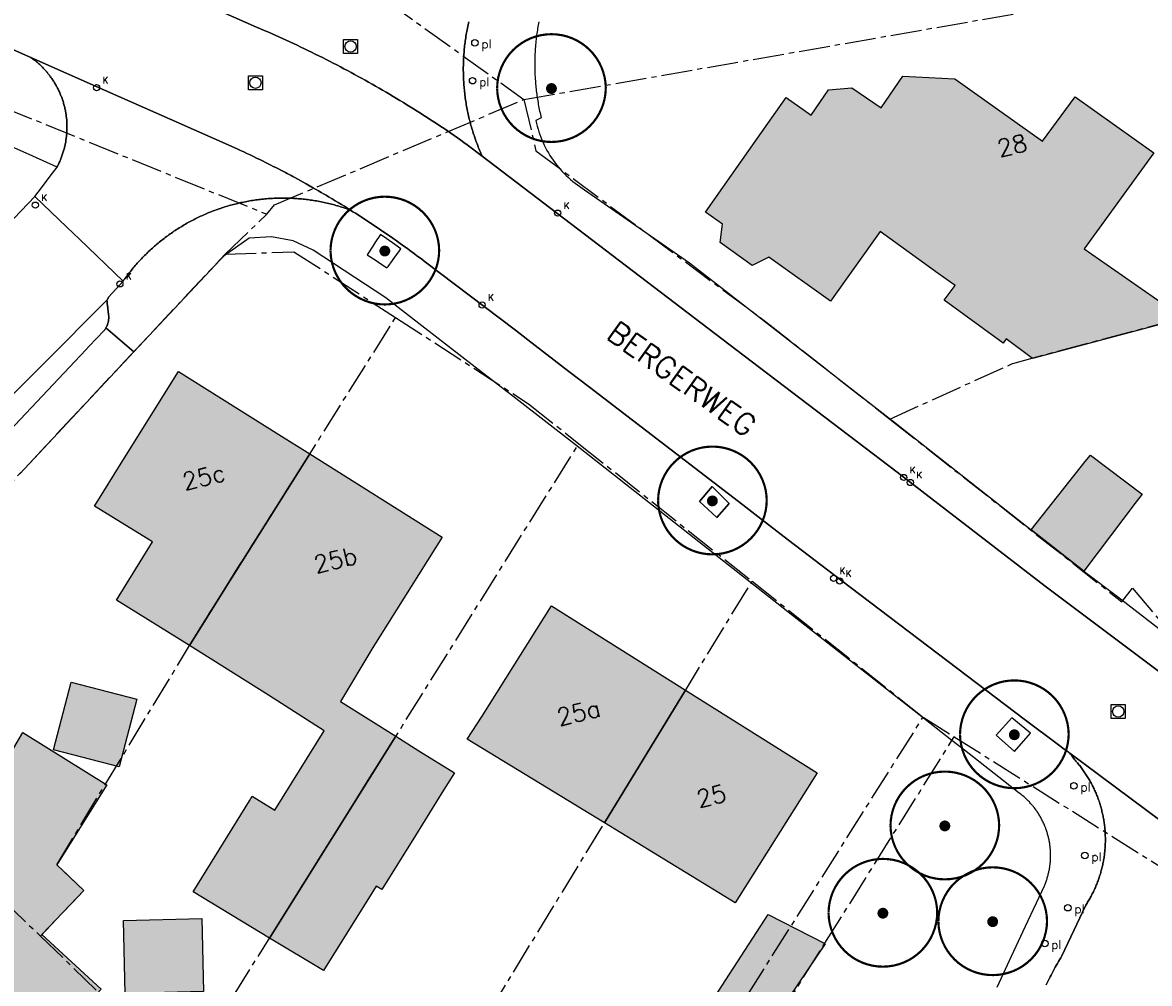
# Model space of a CAD drawing. Header units: metres. Extents: x 202952 to 203755, y 348959 to 349702.
# Tile 65 of 91: x 203087 to 203139, y 349561 to 349606. Entities that reach past the tile are written whole.
import ezdxf
from ezdxf.enums import TextEntityAlignment as Align

# ---------------------------------------------------------------- set-up
doc = ezdxf.new("R2010")
doc.units = ezdxf.units.M
doc.linetypes.add('1-200 CENTER', pattern=[4.28625, 2.8575, -0.47625, 0.47625, -0.47625])
for name, color, linetype in [('PH-BEST-BEBOUWING', 1, 'Continuous'), ('PH-BEST-BEBOUWING-ARCERING', 254, 'Continuous'), ('PH-BEST-HUISNUMMER', 7, 'Continuous'), ('PH-BEST-KADASTRALE-GRENS', 240, '1-200 CENTER'), ('PH-BEST-KOLK', 8, 'Continuous'), ('PH-BEST-PAAL', 6, 'Continuous'), ('PH-BEST-PUT-HANDHAVEN', 84, 'Continuous'), ('PH-BEST-STRAATNAAM-RIOLERING', 7, 'Continuous'), ('PH-BEST-WEGDEEL', 254, 'Continuous'), ('PH-INM-BOOM-HANDHAVEN', 96, 'Continuous')]:
    doc.layers.add(name, color=color, linetype=linetype)
doc.styles.add('RDL_MAATVOERING', font='romans.shx')
doc.styles.add('ROMANS', font='romans.shx')

# ---------------------------------------------------------------- blocks, each defined once
blk = doc.blocks.new('*U35')
blk.add_circle((0, 0), 0.142)
at = {"ltscale": 0.05, "style": 'ROMANS'}
blk.add_text('K', height=0.3, dxfattribs=at).set_placement((0.277, 0.195))
blk = doc.blocks.new('Putdeksel')
for p, q in [((-0.32, 0.32), (0.32, 0.32)), ((-0.32, -0.32), (-0.32, 0.32)), ((0.32, 0.32), (0.32, -0.32)), ((0.32, -0.32), (-0.32, -0.32))]:
    blk.add_line(p, q)
blk.add_circle((0, 0), 0.26)
blk = doc.blocks.new('Afzetpaal')
blk.add_circle((0, 0), 0.15)
at = {"style": 'RDL_MAATVOERING'}
blk.add_text('pl', height=0.4, dxfattribs=at).set_placement((0.302, -0.254))
blk = doc.blocks.new('*U26')
at = {"const_width": 0.1}
blk.add_lwpolyline([(-2.5, 0.004, 0.990403), (2.5, 0.03, 0.990403), (-2.5, 0.018)], format="xyb", dxfattribs=at)
at = {"linetype": 'Continuous', "const_width": 0.25}
blk.add_lwpolyline([(-0.125, 0, 1), (0.125, 0, 1)], format="xyb", close=True, dxfattribs=at)

msp = doc.modelspace()

# ---------------------------------------------------------------- hatches: boundary and pattern name
at = {"layer": 'PH-BEST-BEBOUWING-ARCERING'}
for points in [[(203119.54, 349596.228), (203118.75, 349596.79), (203121.147, 349600.186), (203122.47, 349602.06), (203123.61, 349601.255), (203124.411, 349602.412), (203125.494, 349602.512), (203126.834, 349601.584), (203127.842, 349603.044), (203130.234, 349602.914), (203134.264, 349600.06), (203135.762, 349602.09), (203139.392, 349599.519), (203136.176, 349595.105), (203140.764, 349591.906), (203133.808, 349590.048), (203132.595, 349590.951), (203132.455, 349590.762), (203129.731, 349592.736), (203130.239, 349593.414), (203129.464, 349593.97), (203126.789, 349595.892), (203124.51, 349592.69), (203121.667, 349594.714), (203120.902, 349594.336), (203119.428, 349595.385)], [(203090.63, 349583.26), (203091.062, 349583.952), (203092.018, 349585.483), (203094.5, 349589.46), (203099.112, 349586.559), (203100.539, 349585.661), (203096.627, 349579.452), (203095.003, 349576.842), (203091.652, 349578.929), (203093.303, 349581.62)], [(203104.502, 349572.672), (203098.692, 349563.388), (203095.175, 349565.509), (203097.773, 349569.699), (203097.897, 349569.91), (203098.93, 349569.276), (203101.211, 349572.92), (203098.637, 349574.564), (203095.003, 349576.842), (203096.627, 349579.452), (203100.539, 349585.661), (203106.63, 349581.83), (203103.44, 349576.75), (203101.948, 349574.268)], [(203136.169, 349580.27), (203133.746, 349582.177), (203136.219, 349585.32), (203136.475, 349585.603), (203138.845, 349583.814), (203138.579, 349583.462)], [(203114.107, 349568.685), (203107.789, 349572.542), (203108.48, 349573.59), (203111.67, 349578.67), (203117.839, 349574.796)], [(203092.577, 349574.376), (203091.771, 349571.262), (203088.751, 349572.043), (203089.557, 349575.158)], [(203114.107, 349568.685), (203117.839, 349574.796), (203123.9, 349570.99), (203120.122, 349565.013)], [(203075.354, 349561.702), (203075.386, 349561.737), (203070.125, 349566.59), (203072.823, 349569.465), (203075.07, 349571.86), (203079.45, 349567.75), (203080.24, 349566.995), (203081.583, 349565.717), (203085.619, 349569.94), (203087.334, 349572.842), (203091.199, 349570.431), (203088.901, 349566.757), (203090.143, 349565.572), (203088.213, 349563.55), (203090.946, 349561.027), (203088.813, 349558.734), (203087.244, 349560.182), (203086.253, 349559.142), (203085.175, 349560.197), (203081.303, 349556.057), (203079.2, 349557.892), (203079.297, 349558.012)], [(203103.598, 349565.781), (203101.17, 349561.894), (203098.692, 349563.388), (203104.502, 349572.672), (203105.566, 349572.008), (203107.199, 349570.988), (203106.7, 349570.187), (203105.406, 349568.111), (203103.854, 349565.621)], [(203095.573, 349564.285), (203095.655, 349560.92), (203092.052, 349560.832), (203091.97, 349564.197)], [(203124.26, 349563.12), (203123.874, 349562.547), (203120.831, 349558.029), (203118.45, 349559.54), (203121.63, 349564.47), (203124.24, 349563.131)]]:
    msp.add_hatch(color=256, dxfattribs=at).paths.add_polyline_path(points)

# ---------------------------------------------------------------- linework, layer by layer
at = {"layer": 'PH-BEST-BEBOUWING'}
for points in [[(203119.54, 349596.228), (203118.75, 349596.79), (203121.147, 349600.186), (203122.47, 349602.06), (203123.61, 349601.255), (203124.411, 349602.412), (203125.494, 349602.512), (203126.834, 349601.584), (203127.842, 349603.044), (203130.234, 349602.914), (203134.264, 349600.06), (203135.762, 349602.09), (203139.392, 349599.519), (203136.176, 349595.105), (203140.764, 349591.906), (203133.808, 349590.048), (203132.595, 349590.951), (203132.455, 349590.762), (203129.731, 349592.736), (203130.239, 349593.414), (203129.464, 349593.97), (203126.789, 349595.892), (203124.51, 349592.69), (203121.667, 349594.714), (203120.902, 349594.336), (203119.428, 349595.385), (203119.54, 349596.228)], [(203090.63, 349583.26), (203091.062, 349583.952), (203092.018, 349585.483), (203094.5, 349589.46), (203099.112, 349586.559), (203100.539, 349585.661), (203096.627, 349579.452), (203095.003, 349576.842), (203091.652, 349578.929), (203093.303, 349581.62), (203090.63, 349583.26)], [(203104.502, 349572.672), (203098.692, 349563.388), (203095.175, 349565.509), (203097.773, 349569.699), (203097.897, 349569.91), (203098.93, 349569.276), (203101.211, 349572.92), (203098.637, 349574.564), (203095.003, 349576.842), (203096.627, 349579.452), (203100.539, 349585.661), (203106.63, 349581.83), (203103.44, 349576.75), (203101.948, 349574.268), (203104.502, 349572.672)], [(203136.169, 349580.27), (203133.746, 349582.177), (203136.219, 349585.32), (203136.475, 349585.603), (203138.845, 349583.814), (203138.579, 349583.462), (203136.169, 349580.27)], [(203114.107, 349568.685), (203107.789, 349572.542), (203108.48, 349573.59), (203111.67, 349578.67), (203117.839, 349574.796), (203114.107, 349568.685)], [(203092.577, 349574.376), (203091.771, 349571.262), (203088.751, 349572.043), (203089.557, 349575.158), (203092.577, 349574.376)], [(203114.107, 349568.685), (203117.839, 349574.796), (203123.9, 349570.99), (203120.122, 349565.013), (203114.107, 349568.685)], [(203075.354, 349561.702), (203075.386, 349561.737), (203070.125, 349566.59), (203072.823, 349569.465), (203075.07, 349571.86), (203079.45, 349567.75), (203080.24, 349566.995), (203081.583, 349565.717), (203085.619, 349569.94), (203087.334, 349572.842), (203091.199, 349570.431), (203088.901, 349566.757), (203090.143, 349565.572), (203088.213, 349563.55), (203090.946, 349561.027), (203088.813, 349558.734), (203087.244, 349560.182), (203086.253, 349559.142), (203085.175, 349560.197), (203081.303, 349556.057), (203079.2, 349557.892), (203079.297, 349558.012), (203075.354, 349561.702)], [(203103.598, 349565.781), (203101.17, 349561.894), (203098.692, 349563.388), (203104.502, 349572.672), (203105.566, 349572.008), (203107.199, 349570.988), (203106.7, 349570.187), (203105.406, 349568.111), (203103.854, 349565.621), (203103.598, 349565.781)], [(203095.573, 349564.285), (203095.655, 349560.92), (203092.052, 349560.832), (203091.97, 349564.197), (203095.573, 349564.285)], [(203124.26, 349563.12), (203123.874, 349562.547), (203120.831, 349558.029), (203118.45, 349559.54), (203121.63, 349564.47), (203124.24, 349563.131), (203124.26, 349563.12)]]:
    msp.add_lwpolyline(points, close=True, dxfattribs=at)
at = {"layer": 'PH-BEST-KADASTRALE-GRENS', "ltscale": 0.5}
for p, q in [((203091.91, 349615.227), (203110.397, 349601.971)), ((203110.397, 349601.971), (203144.326, 349607.898)), ((203096.653, 349594.86), (203098.56, 349596.691)), ((203077.171, 349574.047), (203096.653, 349594.86)), ((203094.75, 349557.088), (203112.925, 349586.132)), ((203112.925, 349586.132), (203120.899, 349579.807)), ((203105.449, 349554.505), (203120.899, 349579.807)), ((203120.899, 349579.807), (203128.771, 349573.551)), ((203077.171, 349574.047), (203088.143, 349563.477)), ((203118.392, 349557.137), (203128.771, 349573.551)), ((203128.771, 349573.551), (203130.201, 349572.649)), ((203124.253, 349563.152), (203130.201, 349572.649)), ((203130.201, 349572.649), (203145.186, 349563.198)), ((203088.143, 349563.477), (203094.75, 349557.088)), ((203120.994, 349557.949), (203124.253, 349563.152))]:
    msp.add_line(p, q, dxfattribs=at)
for points in [[(203085.425, 349600.591), (203086.41, 349601.624), (203098.56, 349596.691)], [(203098.56, 349596.691), (203098.911, 349597.117), (203110.397, 349601.971)], [(203110.397, 349601.971), (203110.949, 349599.612), (203121.521, 349591.753), (203127.242, 349587.263)], [(203127.242, 349587.263), (203132.898, 349589.83), (203161.747, 349597.571)], [(203096.653, 349594.86), (203099.815, 349594.964), (203104.493, 349591.936)], [(203088.143, 349563.477), (203090.143, 349565.572), (203088.896, 349566.762), (203095.003, 349576.842), (203096.627, 349579.452), (203104.493, 349591.936)], [(203104.493, 349591.936), (203110.613, 349587.971), (203112.925, 349586.132)], [(203127.242, 349587.263), (203137.915, 349578.861), (203138.398, 349579.482), (203144.051, 349572.829), (203156.496, 349566.135)]]:
    msp.add_lwpolyline(points, dxfattribs=at)
at = {"layer": 'PH-BEST-WEGDEEL'}
for points in [[(203107.862, 349605.549), (203107.845, 349605.476), (203107.829, 349605.402), (203107.813, 349605.329), (203107.798, 349605.255), (203107.783, 349605.181), (203107.769, 349605.107), (203107.756, 349605.033), (203107.743, 349604.958), (203107.731, 349604.884), (203107.719, 349604.81), (203107.708, 349604.735), (203107.697, 349604.661), (203107.687, 349604.586), (203107.678, 349604.512), (203107.669, 349604.437), (203107.661, 349604.362), (203107.653, 349604.287), (203107.646, 349604.212), (203107.64, 349604.137), (203107.634, 349604.062), (203107.629, 349603.987), (203107.624, 349603.912), (203107.62, 349603.836), (203107.616, 349603.761), (203107.613, 349603.686), (203107.611, 349603.611), (203107.609, 349603.536), (203107.608, 349603.461), (203107.608, 349603.385), (203107.608, 349603.31), (203107.608, 349603.31), (203107.609, 349603.235), (203107.61, 349603.159), (203107.612, 349603.084), (203107.614, 349603.009), (203107.617, 349602.933), (203107.621, 349602.858), (203107.625, 349602.783), (203107.63, 349602.708), (203107.635, 349602.633), (203107.641, 349602.558), (203107.648, 349602.483), (203107.655, 349602.408), (203107.663, 349602.333), (203107.671, 349602.259), (203107.68, 349602.184), (203107.689, 349602.109), (203107.699, 349602.035), (203107.71, 349601.96), (203107.721, 349601.885), (203107.733, 349601.811), (203107.745, 349601.736), (203107.758, 349601.662), (203107.772, 349601.588), (203107.786, 349601.514), (203107.801, 349601.44), (203107.816, 349601.367), (203107.832, 349601.293), (203107.848, 349601.22), (203107.865, 349601.146), (203107.883, 349601.073), (203107.902, 349601), (203107.921, 349600.927), (203107.94, 349600.854), (203107.96, 349600.782), (203107.98, 349600.709), (203108.001, 349600.637), (203108.023, 349600.565), (203108.045, 349600.493), (203108.068, 349600.421), (203108.091, 349600.35), (203108.115, 349600.278), (203108.139, 349600.207), (203108.164, 349600.136), (203108.19, 349600.065), (203108.216, 349599.995), (203108.243, 349599.924), (203108.27, 349599.854), (203108.298, 349599.784), (203108.326, 349599.714), (203108.355, 349599.644), (203108.384, 349599.575), (203108.414, 349599.506), (203108.445, 349599.437), (203108.476, 349599.369), (203107.789, 349599.892), (203107.638, 349599.999), (203107.486, 349600.105), (203107.334, 349600.211), (203107.181, 349600.316), (203107.028, 349600.421), (203106.875, 349600.525), (203106.721, 349600.629), (203106.567, 349600.732), (203106.413, 349600.834), (203106.258, 349600.936), (203106.103, 349601.037), (203105.948, 349601.138), (203105.792, 349601.238), (203105.636, 349601.338), (203105.479, 349601.437), (203105.322, 349601.536), (203105.165, 349601.634), (203105.007, 349601.731), (203104.849, 349601.828), (203104.691, 349601.924), (203104.532, 349602.02), (203104.373, 349602.115), (203104.214, 349602.21), (203104.054, 349602.304), (203103.894, 349602.398), (203103.734, 349602.491), (203103.573, 349602.583), (203103.412, 349602.675), (203103.251, 349602.766), (203103.089, 349602.856), (203102.927, 349602.946), (203102.765, 349603.035), (203102.602, 349603.124), (203102.439, 349603.212), (203102.276, 349603.3), (203102.112, 349603.387), (203101.948, 349603.474), (203101.784, 349603.56), (203101.619, 349603.645), (203101.454, 349603.73), (203101.289, 349603.814), (203101.124, 349603.897), (203100.958, 349603.98), (203100.792, 349604.062), (203100.626, 349604.144), (203100.459, 349604.225), (203100.292, 349604.305), (203100.125, 349604.385), (203099.958, 349604.464), (203099.79, 349604.543), (203099.622, 349604.621), (203099.454, 349604.699), (203099.285, 349604.776), (203099.116, 349604.852), (203098.947, 349604.928), (203098.778, 349605.003), (203098.608, 349605.077), (203098.438, 349605.151), (203098.268, 349605.224), (203098.097, 349605.297), (203094.957, 349606.691)], [(203094.957, 349606.691), (203098.097, 349605.297), (203098.268, 349605.224), (203098.438, 349605.151), (203098.608, 349605.077), (203098.778, 349605.003), (203098.947, 349604.928), (203099.116, 349604.852), (203099.285, 349604.776), (203099.454, 349604.699), (203099.622, 349604.621), (203099.79, 349604.543), (203099.958, 349604.464), (203100.125, 349604.385), (203100.292, 349604.305), (203100.459, 349604.225), (203100.626, 349604.144), (203100.792, 349604.062), (203100.958, 349603.98), (203101.124, 349603.897), (203101.289, 349603.814), (203101.454, 349603.73), (203101.619, 349603.645), (203101.784, 349603.56), (203101.948, 349603.474), (203102.112, 349603.387), (203102.276, 349603.3), (203102.439, 349603.212), (203102.602, 349603.124), (203102.765, 349603.035), (203102.927, 349602.946), (203103.089, 349602.856), (203103.251, 349602.766), (203103.412, 349602.675), (203103.573, 349602.583), (203103.734, 349602.491), (203103.894, 349602.398), (203104.054, 349602.304), (203104.214, 349602.21), (203104.373, 349602.115), (203104.532, 349602.02), (203104.691, 349601.924), (203104.849, 349601.828), (203105.007, 349601.731), (203105.165, 349601.634), (203105.322, 349601.536), (203105.479, 349601.437), (203105.636, 349601.338), (203105.792, 349601.238), (203105.948, 349601.138), (203106.103, 349601.037), (203106.258, 349600.936), (203106.413, 349600.834), (203106.567, 349600.732), (203106.721, 349600.629), (203106.875, 349600.525), (203107.028, 349600.421), (203107.181, 349600.316), (203107.334, 349600.211), (203107.486, 349600.105), (203107.638, 349599.999), (203107.789, 349599.892), (203108.476, 349599.369), (203120.15, 349590.471), (203127.568, 349584.817), (203134.391, 349579.584), (203142.914, 349573.188)], [(203141.104, 349567.742), (203135.525, 349571.889), (203135.482, 349571.923), (203135.439, 349571.956), (203135.395, 349571.989), (203135.351, 349572.021), (203135.306, 349572.053), (203135.261, 349572.084), (203134.997, 349572.281), (203133.412, 349573.461), (203125.024, 349579.823), (203122.577, 349581.701), (203121.159, 349582.79), (203120.47, 349583.318), (203113.422, 349588.729), (203112.469, 349589.461), (203110.57, 349590.918), (203110.008, 349591.35), (203105.804, 349594.535), (203105.695, 349594.618), (203105.585, 349594.701), (203105.475, 349594.783), (203105.365, 349594.865), (203105.254, 349594.947), (203105.143, 349595.029), (203105.032, 349595.11), (203104.92, 349595.191), (203104.809, 349595.271), (203104.697, 349595.351), (203104.586, 349595.431), (203104.474, 349595.511), (203104.362, 349595.59), (203104.249, 349595.669), (203104.136, 349595.747), (203104.023, 349595.825), (203103.91, 349595.903), (203103.796, 349595.98), (203103.682, 349596.057), (203103.568, 349596.134), (203103.454, 349596.21), (203103.339, 349596.286), (203103.224, 349596.362), (203103.109, 349596.437), (203102.994, 349596.512), (203102.878, 349596.587), (203102.762, 349596.661), (203102.646, 349596.735), (203102.53, 349596.809), (203102.414, 349596.882), (203102.274, 349596.969), (203102.134, 349597.056), (203101.994, 349597.142), (203101.853, 349597.228), (203101.712, 349597.313), (203101.571, 349597.398), (203101.401, 349597.499), (203101.288, 349597.566), (203101.174, 349597.633), (203101.06, 349597.699), (203100.946, 349597.765), (203100.832, 349597.831), (203100.717, 349597.896), (203100.373, 349598.09), (203099.853, 349598.375), (203099.766, 349598.422), (203099.679, 349598.469), (203099.592, 349598.515), (203099.504, 349598.561), (203099.417, 349598.607), (203099.329, 349598.653), (203098.978, 349598.835), (203098.861, 349598.895), (203098.743, 349598.954), (203098.626, 349599.013), (203098.508, 349599.072), (203098.39, 349599.131), (203098.272, 349599.189), (203098.094, 349599.276), (203097.946, 349599.348), (203097.797, 349599.419), (203097.648, 349599.489), (203097.499, 349599.559), (203097.35, 349599.628), (203097.2, 349599.697), (203094.109, 349601.066), (203091.088, 349602.404), (203087.708, 349603.901), (203083.774, 349605.644)], [(203083.774, 349605.644), (203087.708, 349603.901), (203087.746, 349603.873), (203087.784, 349603.845), (203087.822, 349603.817), (203087.859, 349603.788), (203087.896, 349603.759), (203087.933, 349603.73), (203087.969, 349603.7), (203088.005, 349603.669), (203088.041, 349603.638), (203088.076, 349603.607), (203088.111, 349603.575), (203088.146, 349603.543), (203088.191, 349603.499), (203088.235, 349603.454), (203088.279, 349603.409), (203088.322, 349603.363), (203088.365, 349603.317), (203088.407, 349603.27), (203088.428, 349603.246), (203088.448, 349603.222), (203088.468, 349603.198), (203088.488, 349603.174), (203088.508, 349603.149), (203088.527, 349603.125), (203088.556, 349603.088), (203088.585, 349603.05), (203088.613, 349603.012), (203088.641, 349602.974), (203088.668, 349602.935), (203088.695, 349602.896), (203088.721, 349602.857), (203088.747, 349602.817), (203088.772, 349602.777), (203088.797, 349602.737), (203088.821, 349602.697), (203088.845, 349602.656), (203088.868, 349602.615), (203088.891, 349602.574), (203088.913, 349602.532), (203088.935, 349602.49), (203088.956, 349602.448), (203088.977, 349602.406), (203088.997, 349602.363), (203089.017, 349602.32), (203089.036, 349602.277), (203089.055, 349602.234), (203089.073, 349602.191), (203089.091, 349602.147), (203089.108, 349602.103), (203089.125, 349602.059), (203089.141, 349602.014), (203089.157, 349601.97), (203089.172, 349601.925), (203089.186, 349601.88), (203089.2, 349601.835), (203089.213, 349601.79), (203089.226, 349601.745), (203089.238, 349601.699), (203089.25, 349601.654), (203089.262, 349601.608), (203089.273, 349601.562), (203089.283, 349601.515), (203089.292, 349601.469), (203089.301, 349601.423), (203089.309, 349601.376), (203089.317, 349601.33), (203089.324, 349601.283), (203089.331, 349601.237), (203089.337, 349601.19), (203089.343, 349601.143), (203089.348, 349601.096), (203089.353, 349601.049), (203089.357, 349600.986), (203089.361, 349600.924), (203089.364, 349600.861), (203089.366, 349600.798), (203089.367, 349600.735), (203089.368, 349600.672), (203089.368, 349600.641), (203089.367, 349600.609), (203089.366, 349600.578), (203089.365, 349600.547), (203089.364, 349600.515), (203089.362, 349600.484), (203089.359, 349600.437), (203089.356, 349600.389), (203089.352, 349600.342), (203089.347, 349600.295), (203089.342, 349600.248), (203089.336, 349600.201), (203089.329, 349600.154), (203089.322, 349600.108), (203089.315, 349600.061), (203089.307, 349600.015), (203089.299, 349599.968), (203089.29, 349599.922), (203089.28, 349599.876), (203089.269, 349599.831), (203089.258, 349599.785), (203089.247, 349599.739), (203089.236, 349599.694), (203089.224, 349599.648), (203089.211, 349599.603), (203089.197, 349599.557), (203089.183, 349599.512), (203089.168, 349599.467), (203089.153, 349599.422), (203089.137, 349599.377), (203089.121, 349599.333), (203089.104, 349599.289), (203089.087, 349599.245), (203089.069, 349599.201), (203089.051, 349599.157), (203089.032, 349599.114), (203089.012, 349599.071), (203088.992, 349599.028), (203088.972, 349598.986), (203088.951, 349598.944), (203088.93, 349598.902), (203088.908, 349598.86), (203087.8, 349599.361), (203086.936, 349599.751)], [(203142.914, 349573.188), (203134.391, 349579.584), (203127.568, 349584.817), (203120.15, 349590.471), (203108.476, 349599.369), (203108.445, 349599.437), (203108.414, 349599.506), (203108.384, 349599.575), (203108.355, 349599.644), (203108.326, 349599.714), (203108.298, 349599.784), (203108.27, 349599.854), (203108.243, 349599.924), (203108.216, 349599.995), (203108.19, 349600.065), (203108.164, 349600.136), (203108.139, 349600.207), (203108.115, 349600.278), (203108.091, 349600.35), (203108.068, 349600.421), (203108.045, 349600.493), (203108.023, 349600.565), (203108.001, 349600.637), (203107.98, 349600.709), (203107.96, 349600.782), (203107.94, 349600.854), (203107.921, 349600.927), (203107.902, 349601), (203107.883, 349601.073), (203107.865, 349601.146), (203107.848, 349601.22), (203107.832, 349601.293), (203107.816, 349601.367), (203107.801, 349601.44), (203107.786, 349601.514), (203107.772, 349601.588), (203107.758, 349601.662), (203107.745, 349601.736), (203107.733, 349601.811), (203107.721, 349601.885), (203107.71, 349601.96), (203107.699, 349602.035), (203107.689, 349602.109), (203107.68, 349602.184), (203107.671, 349602.259), (203107.663, 349602.333), (203107.655, 349602.408), (203107.648, 349602.483), (203107.641, 349602.558), (203107.635, 349602.633), (203107.63, 349602.708), (203107.625, 349602.783), (203107.621, 349602.858), (203107.617, 349602.933), (203107.614, 349603.009), (203107.612, 349603.084), (203107.61, 349603.159), (203107.609, 349603.235), (203107.608, 349603.31), (203107.608, 349603.385), (203107.608, 349603.461), (203107.609, 349603.536), (203107.611, 349603.611), (203107.613, 349603.686), (203107.616, 349603.761), (203107.62, 349603.836), (203107.624, 349603.912), (203107.629, 349603.987), (203107.634, 349604.062), (203107.64, 349604.137), (203107.646, 349604.212), (203107.653, 349604.287), (203107.661, 349604.362), (203107.669, 349604.437), (203107.678, 349604.512), (203107.687, 349604.586), (203107.697, 349604.661), (203107.708, 349604.735), (203107.719, 349604.81), (203107.731, 349604.884), (203107.743, 349604.958), (203107.756, 349605.033), (203107.769, 349605.107), (203107.783, 349605.181), (203107.798, 349605.255), (203107.813, 349605.329), (203107.829, 349605.402), (203107.845, 349605.476), (203107.862, 349605.549)], [(203111.083, 349605.547), (203111.068, 349605.47), (203111.054, 349605.394), (203111.04, 349605.317), (203111.028, 349605.24), (203111.016, 349605.163), (203111.004, 349605.086), (203110.993, 349605.009), (203110.982, 349604.931), (203110.972, 349604.854), (203110.965, 349604.794), (203110.958, 349604.735), (203110.952, 349604.675), (203110.946, 349604.615), (203110.94, 349604.556), (203110.934, 349604.496), (203110.925, 349604.388), (203110.919, 349604.31), (203110.914, 349604.232), (203110.91, 349604.154), (203110.906, 349604.076), (203110.903, 349603.998), (203110.9, 349603.92), (203110.898, 349603.842), (203110.896, 349603.764), (203110.895, 349603.686), (203110.894, 349603.608), (203110.894, 349603.529), (203110.895, 349603.451), (203110.899, 349603.284), (203110.9, 349603.234), (203110.902, 349603.183), (203110.904, 349603.133), (203110.906, 349603.083), (203110.909, 349603.033), (203110.912, 349602.983), (203110.917, 349602.905), (203110.922, 349602.827), (203110.928, 349602.749), (203110.935, 349602.671), (203110.942, 349602.594), (203110.95, 349602.516), (203110.958, 349602.441), (203110.967, 349602.366), (203110.976, 349602.291), (203110.986, 349602.216), (203110.996, 349602.142), (203111.007, 349602.067), (203111.019, 349601.987), (203111.032, 349601.908), (203111.046, 349601.828), (203111.06, 349601.749), (203111.075, 349601.669), (203111.09, 349601.59), (203111.105, 349601.514), (203111.121, 349601.437), (203111.138, 349601.361), (203111.155, 349601.285), (203111.173, 349601.209), (203111.191, 349601.133), (203110.95, 349601.001), (203110.979, 349600.871), (203111.011, 349600.741), (203111.047, 349600.613), (203111.086, 349600.485), (203111.13, 349600.359), (203111.176, 349600.234), (203111.226, 349600.11), (203111.279, 349599.988), (203111.335, 349599.867), (203111.394, 349599.748), (203111.457, 349599.63), (203111.523, 349599.514), (203111.592, 349599.4), (203111.665, 349599.288), (203111.74, 349599.178), (203111.818, 349599.07), (203111.899, 349598.964), (203111.983, 349598.86), (203112.07, 349598.759), (203112.16, 349598.66), (203112.252, 349598.564), (203112.347, 349598.47), (203112.444, 349598.379), (203112.544, 349598.29), (203112.646, 349598.204), (203112.75, 349598.121), (203112.857, 349598.041), (203112.966, 349597.964), (203113.076, 349597.889), (203113.189, 349597.818), (203118.018, 349594.452), (203122.166, 349591.228), (203127.483, 349587.096), (203133.746, 349582.177), (203136.169, 349580.27), (203137.717, 349579.101), (203143.203, 349574.846)], [(203086.323, 349595.86), (203087.889, 349597.514), (203089.367, 349596.093), (203089.943, 349595.539), (203091.949, 349593.611), (203091.949, 349593.611), (203091.292, 349592.896), (203091.21, 349592.755), (203070.653, 349572.105)], [(203132.174, 349561.131), (203132.842, 349562.56), (203133.485, 349563.935), (203134.349, 349565.783), (203134.366, 349565.824), (203134.383, 349565.865), (203134.399, 349565.906), (203134.415, 349565.947), (203134.43, 349565.989), (203134.444, 349566.031), (203134.458, 349566.073), (203134.471, 349566.115), (203134.484, 349566.157), (203134.496, 349566.2), (203134.508, 349566.242), (203134.52, 349566.285), (203134.531, 349566.328), (203134.541, 349566.371), (203134.551, 349566.414), (203134.56, 349566.457), (203134.569, 349566.501), (203134.578, 349566.544), (203134.582, 349566.57), (203134.587, 349566.596), (203134.591, 349566.622), (203134.595, 349566.648), (203134.599, 349566.675), (203134.603, 349566.701), (203134.615, 349566.806), (203134.62, 349566.85), (203134.624, 349566.894), (203134.627, 349566.938), (203134.63, 349566.982), (203134.632, 349567.027), (203134.634, 349567.071), (203134.635, 349567.115), (203134.636, 349567.16), (203134.636, 349567.204), (203134.636, 349567.248), (203134.635, 349567.292), (203134.633, 349567.336), (203134.631, 349567.38), (203134.628, 349567.425), (203134.625, 349567.469), (203134.621, 349567.513), (203134.617, 349567.557), (203134.612, 349567.601), (203134.606, 349567.645), (203134.6, 349567.688), (203134.594, 349567.732), (203134.587, 349567.776), (203134.58, 349567.819), (203134.572, 349567.863), (203134.563, 349567.906), (203134.554, 349567.949), (203134.544, 349567.992), (203134.534, 349568.035), (203134.523, 349568.078), (203134.512, 349568.121), (203134.5, 349568.164), (203134.488, 349568.207), (203134.475, 349568.249), (203134.462, 349568.291), (203134.448, 349568.333), (203134.433, 349568.375), (203134.421, 349568.409), (203134.409, 349568.442), (203134.397, 349568.475), (203134.384, 349568.508), (203134.371, 349568.541), (203134.357, 349568.573), (203134.336, 349568.622), (203134.314, 349568.67), (203134.292, 349568.718), (203134.269, 349568.766), (203134.245, 349568.814), (203134.221, 349568.861), (203134.2, 349568.9), (203134.179, 349568.939), (203134.157, 349568.977), (203134.135, 349569.015), (203134.112, 349569.053), (203134.089, 349569.09), (203134.065, 349569.128), (203134.041, 349569.165), (203134.016, 349569.202), (203133.991, 349569.238), (203133.965, 349569.274), (203133.939, 349569.31), (203133.875, 349569.394), (203133.859, 349569.415), (203133.843, 349569.435), (203133.826, 349569.456), (203133.809, 349569.476), (203133.792, 349569.497), (203133.775, 349569.517), (203133.746, 349569.55), (203133.717, 349569.583), (203133.687, 349569.616), (203133.657, 349569.649), (203133.626, 349569.681), (203133.595, 349569.713), (203133.532, 349569.775), (203133.467, 349569.835), (203133.401, 349569.894), (203133.333, 349569.951), (203133.264, 349570.006), (203133.194, 349570.06), (203130.671, 349572.033), (203130.097, 349572.482), (203128.577, 349573.671), (203125.597, 349576.001), (203124.163, 349577.123), (203122.973, 349578.053), (203112.774, 349586.078), (203110.019, 349588.213), (203108.159, 349589.654), (203104.478, 349592.506), (203104.037, 349592.848), (203100.699, 349595.043), (203099.775, 349595.467), (203098.784, 349595.657), (203097.753, 349595.596), (203096.596, 349594.776), (203096.433, 349594.603), (203092.676, 349590.608), (203092.442, 349590.358), (203091.162, 349591.468), (203091.175, 349591.491), (203091.187, 349591.514), (203091.199, 349591.537), (203091.21, 349591.561), (203091.22, 349591.585), (203091.229, 349591.61), (203091.238, 349591.634), (203091.246, 349591.659), (203091.253, 349591.684), (203091.26, 349591.709), (203091.266, 349591.735), (203091.271, 349591.76), (203091.275, 349591.785), (203091.279, 349591.809), (203091.282, 349591.834), (203091.285, 349591.859), (203091.287, 349591.883), (203091.288, 349591.908), (203091.289, 349591.935), (203091.289, 349591.963), (203091.288, 349591.99), (203091.286, 349592.017), (203091.284, 349592.045), (203091.28, 349592.072), (203091.227, 349592.513), (203091.221, 349592.553), (203091.216, 349592.593), (203091.212, 349592.634), (203091.21, 349592.674), (203091.209, 349592.715), (203091.21, 349592.755), (203091.292, 349592.896), (203091.949, 349593.611), (203091.99, 349593.668), (203092.031, 349593.725), (203092.072, 349593.782), (203092.114, 349593.838), (203092.156, 349593.894), (203092.199, 349593.95), (203092.242, 349594.005), (203092.286, 349594.06), (203092.33, 349594.115), (203092.375, 349594.169), (203092.42, 349594.223), (203092.465, 349594.277), (203092.511, 349594.33), (203092.557, 349594.383), (203092.603, 349594.435), (203092.65, 349594.487), (203092.697, 349594.539), (203092.745, 349594.591), (203092.793, 349594.642), (203092.842, 349594.693), (203092.891, 349594.743), (203092.94, 349594.793), (203092.99, 349594.842), (203093.04, 349594.891), (203093.091, 349594.94), (203093.142, 349594.988), (203093.193, 349595.036), (203093.245, 349595.083), (203093.297, 349595.13), (203093.349, 349595.177), (203093.402, 349595.223), (203093.455, 349595.269), (203093.508, 349595.315), (203093.562, 349595.36), (203093.616, 349595.405), (203093.671, 349595.449), (203093.726, 349595.493), (203093.781, 349595.536), (203093.836, 349595.579), (203093.892, 349595.622), (203093.948, 349595.664), (203094.005, 349595.705), (203094.062, 349595.746), (203094.119, 349595.787), (203094.176, 349595.827), (203094.234, 349595.867), (203094.292, 349595.907), (203094.35, 349595.946), (203094.409, 349595.985), (203094.468, 349596.023), (203094.527, 349596.06), (203094.587, 349596.097), (203094.647, 349596.133), (203094.707, 349596.169), (203094.767, 349596.205), (203094.828, 349596.24), (203094.889, 349596.275), (203094.95, 349596.309), (203095.012, 349596.343), (203095.074, 349596.376), (203095.136, 349596.409), (203095.198, 349596.441), (203095.261, 349596.473), (203095.324, 349596.504), (203095.387, 349596.535), (203095.45, 349596.566), (203095.513, 349596.596), (203095.577, 349596.625), (203095.641, 349596.654), (203095.705, 349596.682), (203095.769, 349596.71), (203095.834, 349596.738), (203095.899, 349596.765), (203095.964, 349596.791), (203096.029, 349596.817), (203096.094, 349596.842), (203096.16, 349596.867), (203096.226, 349596.891), (203096.292, 349596.915), (203096.358, 349596.938), (203096.425, 349596.961), (203096.491, 349596.983), (203096.558, 349597.005), (203096.625, 349597.026), (203096.692, 349597.047), (203096.759, 349597.067), (203096.827, 349597.087), (203096.894, 349597.106), (203096.962, 349597.124), (203097.03, 349597.142), (203097.098, 349597.16), (203097.166, 349597.177), (203097.234, 349597.193), (203097.303, 349597.209), (203097.371, 349597.224), (203097.44, 349597.239), (203097.509, 349597.254), (203097.577, 349597.268), (203097.646, 349597.281), (203097.715, 349597.294), (203097.785, 349597.306), (203097.854, 349597.317), (203097.923, 349597.328), (203097.993, 349597.339), (203098.062, 349597.349), (203098.132, 349597.359), (203098.201, 349597.368), (203098.271, 349597.376), (203098.341, 349597.383), (203098.41, 349597.39), (203098.48, 349597.397), (203098.55, 349597.403), (203098.62, 349597.409), (203098.69, 349597.414), (203098.76, 349597.419), (203098.83, 349597.423), (203098.9, 349597.426), (203098.97, 349597.429), (203099.04, 349597.431), (203099.11, 349597.433), (203099.18, 349597.435), (203099.251, 349597.436), (203099.321, 349597.436), (203099.391, 349597.436), (203099.462, 349597.435), (203099.532, 349597.433), (203099.602, 349597.431), (203099.672, 349597.428), (203099.742, 349597.425), (203099.812, 349597.421), (203099.882, 349597.417), (203099.952, 349597.412), (203100.022, 349597.407), (203100.092, 349597.401), (203100.162, 349597.395), (203100.232, 349597.388), (203100.301, 349597.38), (203100.371, 349597.372), (203100.441, 349597.364), (203100.51, 349597.355), (203100.58, 349597.345), (203100.649, 349597.335), (203100.719, 349597.324), (203100.788, 349597.313), (203100.857, 349597.301), (203100.926, 349597.289), (203100.995, 349597.276), (203101.064, 349597.263), (203101.133, 349597.249), (203101.202, 349597.234), (203101.27, 349597.219), (203101.339, 349597.203), (203101.407, 349597.187), (203101.475, 349597.17), (203101.543, 349597.153), (203101.611, 349597.136), (203101.679, 349597.117), (203101.746, 349597.098), (203101.814, 349597.079), (203101.881, 349597.059), (203101.949, 349597.039), (203102.016, 349597.018), (203102.083, 349596.996), (203102.149, 349596.974), (203102.216, 349596.952), (203102.282, 349596.929), (203102.348, 349596.906), (203102.414, 349596.882), (203102.53, 349596.809), (203102.646, 349596.735), (203102.762, 349596.661), (203102.878, 349596.587), (203102.994, 349596.512), (203103.109, 349596.437), (203103.224, 349596.362), (203103.339, 349596.286), (203103.454, 349596.21), (203103.568, 349596.134), (203103.682, 349596.057), (203103.796, 349595.98), (203103.91, 349595.903), (203104.023, 349595.825), (203104.136, 349595.747), (203104.249, 349595.669), (203104.362, 349595.59), (203104.474, 349595.511), (203104.586, 349595.431), (203104.697, 349595.351), (203104.809, 349595.271), (203104.92, 349595.191), (203105.032, 349595.11), (203105.143, 349595.029), (203105.254, 349594.947), (203105.365, 349594.865), (203105.475, 349594.783), (203105.585, 349594.701), (203105.695, 349594.618), (203105.804, 349594.535), (203110.008, 349591.35), (203110.57, 349590.918), (203112.469, 349589.461), (203113.422, 349588.729), (203120.47, 349583.318), (203121.159, 349582.79), (203122.577, 349581.701), (203125.024, 349579.823), (203133.412, 349573.461), (203134.997, 349572.281), (203135.261, 349572.084), (203135.306, 349572.053), (203135.351, 349572.021), (203135.395, 349571.989), (203135.439, 349571.956), (203135.482, 349571.923), (203135.525, 349571.889), (203135.559, 349571.844), (203135.593, 349571.799), (203135.627, 349571.753), (203135.66, 349571.707), (203135.693, 349571.66), (203135.725, 349571.613), (203135.762, 349571.572), (203135.798, 349571.531), (203135.834, 349571.49), (203135.87, 349571.448), (203135.905, 349571.406), (203135.94, 349571.363), (203135.974, 349571.32), (203136.008, 349571.277), (203136.041, 349571.233), (203136.074, 349571.189), (203136.107, 349571.145), (203136.139, 349571.1), (203136.17, 349571.055), (203136.201, 349571.01), (203136.232, 349570.964), (203136.262, 349570.918), (203136.292, 349570.872), (203136.322, 349570.826), (203136.351, 349570.779), (203136.379, 349570.732), (203136.407, 349570.685), (203136.434, 349570.637), (203136.461, 349570.589), (203136.488, 349570.541), (203136.514, 349570.493), (203136.54, 349570.444), (203136.565, 349570.395), (203136.59, 349570.346), (203136.614, 349570.297), (203136.637, 349570.247), (203136.66, 349570.197), (203136.683, 349570.147), (203136.705, 349570.097), (203136.727, 349570.046), (203136.748, 349569.995), (203136.768, 349569.944), (203136.788, 349569.893), (203136.808, 349569.842), (203136.827, 349569.79), (203136.846, 349569.739), (203136.864, 349569.687), (203136.881, 349569.635), (203136.898, 349569.583), (203136.914, 349569.53), (203136.93, 349569.477), (203136.945, 349569.424), (203136.96, 349569.371), (203136.974, 349569.318), (203136.988, 349569.265), (203137.001, 349569.211), (203137.014, 349569.158), (203137.026, 349569.104), (203137.038, 349569.051), (203137.049, 349568.997), (203137.06, 349568.943), (203137.07, 349568.889), (203137.079, 349568.835), (203137.088, 349568.781), (203137.096, 349568.726), (203137.104, 349568.672), (203137.111, 349568.617), (203137.118, 349568.563), (203137.124, 349568.508), (203137.13, 349568.453), (203137.135, 349568.399), (203137.14, 349568.344), (203137.144, 349568.289), (203137.147, 349568.235), (203137.15, 349568.18), (203137.152, 349568.125), (203137.154, 349568.07), (203137.156, 349568.015), (203137.156, 349567.96), (203137.156, 349567.905), (203137.156, 349567.85), (203137.155, 349567.795), (203137.154, 349567.74), (203137.152, 349567.685), (203137.149, 349567.63), (203137.146, 349567.576), (203137.142, 349567.521), (203137.138, 349567.466), (203137.133, 349567.412), (203137.128, 349567.357), (203137.122, 349567.302), (203137.116, 349567.248), (203137.109, 349567.193), (203137.102, 349567.139), (203137.094, 349567.084), (203137.085, 349567.03), (203137.076, 349566.976), (203137.066, 349566.921), (203137.056, 349566.867), (203137.045, 349566.813), (203137.034, 349566.76), (203137.022, 349566.706), (203137.009, 349566.653), (203136.996, 349566.599), (203136.983, 349566.546), (203136.969, 349566.493), (203136.955, 349566.44), (203136.94, 349566.387), (203136.925, 349566.334), (203136.909, 349566.281), (203136.892, 349566.229), (203136.875, 349566.177), (203136.857, 349566.125), (203136.839, 349566.073), (203136.82, 349566.022), (203136.801, 349565.97), (203136.781, 349565.919), (203136.761, 349565.868), (203136.74, 349565.817), (203136.719, 349565.766), (203136.697, 349565.715), (203136.675, 349565.665), (203136.652, 349565.615), (203136.629, 349565.565), (203136.605, 349565.515), (203136.581, 349565.466), (203136.556, 349565.417), (203136.531, 349565.368), (203136.505, 349565.32), (203136.479, 349565.272), (203136.452, 349565.224), (203136.425, 349565.176), (203136.398, 349565.128), (203136.37, 349565.081), (203136.341, 349565.034), (203136.312, 349564.987), (203136.282, 349564.941), (203136.252, 349564.895), (203135.155, 349562.562), (203135.103, 349562.476), (203135.051, 349562.39), (203135, 349562.303), (203134.949, 349562.216), (203134.899, 349562.128), (203134.85, 349562.04), (203134.801, 349561.952), (203134.753, 349561.864), (203134.705, 349561.775), (203134.658, 349561.686), (203134.611, 349561.597), (203134.565, 349561.508), (203134.519, 349561.418), (203134.474, 349561.328), (203134.429, 349561.238)], [(203070.653, 349572.105), (203091.21, 349592.755), (203091.209, 349592.715), (203091.21, 349592.674), (203091.212, 349592.634), (203091.216, 349592.593), (203091.221, 349592.553), (203091.227, 349592.513), (203091.28, 349592.072), (203091.284, 349592.045), (203091.286, 349592.017), (203091.288, 349591.99), (203091.289, 349591.963), (203091.289, 349591.935), (203091.288, 349591.908), (203091.287, 349591.883), (203091.285, 349591.859), (203091.282, 349591.834), (203091.279, 349591.809), (203091.275, 349591.785), (203091.271, 349591.76), (203091.266, 349591.735), (203091.26, 349591.709), (203091.253, 349591.684), (203091.246, 349591.659), (203091.238, 349591.634), (203091.229, 349591.61), (203091.22, 349591.585), (203091.21, 349591.561), (203091.199, 349591.537), (203091.187, 349591.514), (203091.175, 349591.491), (203091.162, 349591.468), (203091.149, 349591.446), (203091.135, 349591.424), (203091.121, 349591.402), (203091.106, 349591.381), (203091.09, 349591.36), (203091.074, 349591.339), (203090.376, 349590.609), (203090.376, 349590.609), (203090.233, 349590.457), (203084.457, 349584.336)], [(203084.457, 349584.336), (203090.233, 349590.457), (203090.376, 349590.609), (203091.074, 349591.339), (203091.09, 349591.36), (203091.106, 349591.381), (203091.121, 349591.402), (203091.135, 349591.424), (203091.149, 349591.446), (203091.162, 349591.468), (203092.442, 349590.358), (203092.442, 349590.358), (203087.191, 349584.751)], [(203134.429, 349561.238), (203134.474, 349561.328), (203134.519, 349561.418), (203134.565, 349561.508), (203134.611, 349561.597), (203134.658, 349561.686), (203134.705, 349561.775), (203134.753, 349561.864), (203134.801, 349561.952), (203134.85, 349562.04), (203134.899, 349562.128), (203134.949, 349562.216), (203135, 349562.303), (203135.051, 349562.39), (203135.103, 349562.476), (203135.155, 349562.562), (203136.252, 349564.895), (203136.282, 349564.941), (203136.312, 349564.987), (203136.341, 349565.034), (203136.37, 349565.081), (203136.398, 349565.128), (203136.425, 349565.176), (203136.452, 349565.224), (203136.479, 349565.272), (203136.505, 349565.32), (203136.531, 349565.368), (203136.556, 349565.417), (203136.581, 349565.466), (203136.605, 349565.515), (203136.629, 349565.565), (203136.652, 349565.615), (203136.675, 349565.665), (203136.697, 349565.715), (203136.719, 349565.766), (203136.74, 349565.817), (203136.761, 349565.868), (203136.781, 349565.919), (203136.801, 349565.97), (203136.82, 349566.022), (203136.839, 349566.073), (203136.857, 349566.125), (203136.875, 349566.177), (203136.892, 349566.229), (203136.909, 349566.281), (203136.925, 349566.334), (203136.94, 349566.387), (203136.955, 349566.44), (203136.969, 349566.493), (203136.983, 349566.546), (203136.996, 349566.599), (203137.009, 349566.653), (203137.022, 349566.706), (203137.034, 349566.76), (203137.045, 349566.813), (203137.056, 349566.867), (203137.066, 349566.921), (203137.076, 349566.976), (203137.085, 349567.03), (203137.094, 349567.084), (203137.102, 349567.139), (203137.109, 349567.193), (203137.116, 349567.248), (203137.122, 349567.302), (203137.128, 349567.357), (203137.133, 349567.412), (203137.138, 349567.466), (203137.142, 349567.521), (203137.146, 349567.576), (203137.149, 349567.63), (203137.152, 349567.685), (203137.154, 349567.74), (203137.155, 349567.795), (203137.156, 349567.85), (203137.156, 349567.905), (203137.156, 349567.96), (203137.156, 349568.015), (203137.154, 349568.07), (203137.152, 349568.125), (203137.15, 349568.18), (203137.147, 349568.235), (203137.144, 349568.289), (203137.14, 349568.344), (203137.135, 349568.399), (203137.13, 349568.453), (203137.124, 349568.508), (203137.118, 349568.563), (203137.111, 349568.617), (203137.104, 349568.672), (203137.096, 349568.726), (203137.088, 349568.781), (203137.079, 349568.835), (203137.07, 349568.889), (203137.06, 349568.943), (203137.049, 349568.997), (203137.038, 349569.051), (203137.026, 349569.104), (203137.014, 349569.158), (203137.001, 349569.211), (203136.988, 349569.265), (203136.974, 349569.318), (203136.96, 349569.371), (203136.945, 349569.424), (203136.93, 349569.477), (203136.914, 349569.53), (203136.898, 349569.583), (203136.881, 349569.635), (203136.864, 349569.687), (203136.846, 349569.739), (203136.827, 349569.79), (203136.808, 349569.842), (203136.788, 349569.893), (203136.768, 349569.944), (203136.748, 349569.995), (203136.727, 349570.046), (203136.705, 349570.097), (203136.683, 349570.147), (203136.66, 349570.197), (203136.637, 349570.247), (203136.614, 349570.297), (203136.59, 349570.346), (203136.565, 349570.395), (203136.54, 349570.444), (203136.514, 349570.493), (203136.488, 349570.541), (203136.461, 349570.589), (203136.434, 349570.637), (203136.407, 349570.685), (203136.379, 349570.732), (203136.351, 349570.779), (203136.322, 349570.826), (203136.292, 349570.872), (203136.262, 349570.918), (203136.232, 349570.964), (203136.201, 349571.01), (203136.17, 349571.055), (203136.139, 349571.1), (203136.107, 349571.145), (203136.074, 349571.189), (203136.041, 349571.233), (203136.008, 349571.277), (203135.974, 349571.32), (203135.94, 349571.363), (203135.905, 349571.406), (203135.87, 349571.448), (203135.834, 349571.49), (203135.798, 349571.531), (203135.762, 349571.572), (203135.725, 349571.613), (203135.693, 349571.66), (203135.66, 349571.707), (203135.627, 349571.753), (203135.593, 349571.799), (203135.559, 349571.844), (203135.525, 349571.889), (203141.104, 349567.742)]]:
    msp.add_lwpolyline(points, dxfattribs=at)
for points in [[(203088.908, 349598.86), (203088.93, 349598.902), (203088.951, 349598.944), (203088.972, 349598.986), (203088.992, 349599.028), (203089.012, 349599.071), (203089.032, 349599.114), (203089.051, 349599.157), (203089.069, 349599.201), (203089.087, 349599.245), (203089.104, 349599.289), (203089.121, 349599.333), (203089.137, 349599.377), (203089.153, 349599.422), (203089.168, 349599.467), (203089.183, 349599.512), (203089.197, 349599.557), (203089.211, 349599.603), (203089.224, 349599.648), (203089.236, 349599.694), (203089.247, 349599.739), (203089.258, 349599.785), (203089.269, 349599.831), (203089.28, 349599.876), (203089.29, 349599.922), (203089.299, 349599.968), (203089.307, 349600.015), (203089.315, 349600.061), (203089.322, 349600.108), (203089.329, 349600.154), (203089.336, 349600.201), (203089.342, 349600.248), (203089.347, 349600.295), (203089.352, 349600.342), (203089.356, 349600.389), (203089.359, 349600.437), (203089.362, 349600.484), (203089.364, 349600.515), (203089.365, 349600.547), (203089.366, 349600.578), (203089.367, 349600.609), (203089.368, 349600.641), (203089.368, 349600.672), (203089.367, 349600.735), (203089.366, 349600.798), (203089.364, 349600.861), (203089.361, 349600.924), (203089.357, 349600.986), (203089.353, 349601.049), (203089.348, 349601.096), (203089.343, 349601.143), (203089.337, 349601.19), (203089.331, 349601.237), (203089.324, 349601.283), (203089.317, 349601.33), (203089.309, 349601.376), (203089.301, 349601.423), (203089.292, 349601.469), (203089.283, 349601.515), (203089.273, 349601.562), (203089.262, 349601.608), (203089.25, 349601.654), (203089.238, 349601.699), (203089.226, 349601.745), (203089.213, 349601.79), (203089.2, 349601.835), (203089.186, 349601.88), (203089.172, 349601.925), (203089.157, 349601.97), (203089.141, 349602.014), (203089.125, 349602.059), (203089.108, 349602.103), (203089.091, 349602.147), (203089.073, 349602.191), (203089.055, 349602.234), (203089.036, 349602.277), (203089.017, 349602.32), (203088.997, 349602.363), (203088.977, 349602.406), (203088.956, 349602.448), (203088.935, 349602.49), (203088.913, 349602.532), (203088.891, 349602.574), (203088.868, 349602.615), (203088.845, 349602.656), (203088.821, 349602.697), (203088.797, 349602.737), (203088.772, 349602.777), (203088.747, 349602.817), (203088.721, 349602.857), (203088.695, 349602.896), (203088.668, 349602.935), (203088.641, 349602.974), (203088.613, 349603.012), (203088.585, 349603.05), (203088.556, 349603.088), (203088.527, 349603.125), (203088.508, 349603.149), (203088.488, 349603.174), (203088.468, 349603.198), (203088.448, 349603.222), (203088.428, 349603.246), (203088.407, 349603.27), (203088.365, 349603.317), (203088.322, 349603.363), (203088.279, 349603.409), (203088.235, 349603.454), (203088.191, 349603.499), (203088.146, 349603.543), (203088.111, 349603.575), (203088.076, 349603.607), (203088.041, 349603.638), (203088.005, 349603.669), (203087.969, 349603.7), (203087.933, 349603.73), (203087.896, 349603.759), (203087.859, 349603.788), (203087.822, 349603.817), (203087.784, 349603.845), (203087.746, 349603.873), (203087.708, 349603.901), (203091.088, 349602.404), (203094.109, 349601.066), (203097.2, 349599.697), (203097.35, 349599.628), (203097.499, 349599.559), (203097.648, 349599.489), (203097.797, 349599.419), (203097.946, 349599.348), (203098.094, 349599.276), (203098.272, 349599.189), (203098.39, 349599.131), (203098.508, 349599.072), (203098.626, 349599.013), (203098.743, 349598.954), (203098.861, 349598.895), (203098.978, 349598.835), (203099.329, 349598.653), (203099.417, 349598.607), (203099.504, 349598.561), (203099.592, 349598.515), (203099.679, 349598.469), (203099.766, 349598.422), (203099.853, 349598.375), (203100.373, 349598.09), (203100.717, 349597.896), (203100.832, 349597.831), (203100.946, 349597.765), (203101.06, 349597.699), (203101.174, 349597.633), (203101.288, 349597.566), (203101.401, 349597.499), (203101.571, 349597.398), (203101.712, 349597.313), (203101.853, 349597.228), (203101.994, 349597.142), (203102.134, 349597.056), (203102.274, 349596.969), (203102.414, 349596.882), (203102.348, 349596.906), (203102.282, 349596.929), (203102.216, 349596.952), (203102.149, 349596.974), (203102.083, 349596.996), (203102.016, 349597.018), (203101.949, 349597.039), (203101.881, 349597.059), (203101.814, 349597.079), (203101.746, 349597.098), (203101.679, 349597.117), (203101.611, 349597.136), (203101.543, 349597.153), (203101.475, 349597.17), (203101.407, 349597.187), (203101.339, 349597.203), (203101.27, 349597.219), (203101.202, 349597.234), (203101.133, 349597.249), (203101.064, 349597.263), (203100.995, 349597.276), (203100.926, 349597.289), (203100.857, 349597.301), (203100.788, 349597.313), (203100.719, 349597.324), (203100.649, 349597.335), (203100.58, 349597.345), (203100.51, 349597.355), (203100.441, 349597.364), (203100.371, 349597.372), (203100.301, 349597.38), (203100.232, 349597.388), (203100.162, 349597.395), (203100.092, 349597.401), (203100.022, 349597.407), (203099.952, 349597.412), (203099.882, 349597.417), (203099.812, 349597.421), (203099.742, 349597.425), (203099.672, 349597.428), (203099.602, 349597.431), (203099.532, 349597.433), (203099.462, 349597.435), (203099.391, 349597.436), (203099.321, 349597.436), (203099.251, 349597.436), (203099.18, 349597.435), (203099.11, 349597.433), (203099.04, 349597.431), (203098.97, 349597.429), (203098.9, 349597.426), (203098.83, 349597.423), (203098.76, 349597.419), (203098.69, 349597.414), (203098.62, 349597.409), (203098.55, 349597.403), (203098.48, 349597.397), (203098.41, 349597.39), (203098.341, 349597.383), (203098.271, 349597.376), (203098.201, 349597.368), (203098.132, 349597.359), (203098.062, 349597.349), (203097.993, 349597.339), (203097.923, 349597.328), (203097.854, 349597.317), (203097.785, 349597.306), (203097.715, 349597.294), (203097.646, 349597.281), (203097.577, 349597.268), (203097.509, 349597.254), (203097.44, 349597.239), (203097.371, 349597.224), (203097.303, 349597.209), (203097.234, 349597.193), (203097.166, 349597.177), (203097.098, 349597.16), (203097.03, 349597.142), (203096.962, 349597.124), (203096.894, 349597.106), (203096.827, 349597.087), (203096.759, 349597.067), (203096.692, 349597.047), (203096.625, 349597.026), (203096.558, 349597.005), (203096.491, 349596.983), (203096.425, 349596.961), (203096.358, 349596.938), (203096.292, 349596.915), (203096.226, 349596.891), (203096.16, 349596.867), (203096.094, 349596.842), (203096.029, 349596.817), (203095.964, 349596.791), (203095.899, 349596.765), (203095.834, 349596.738), (203095.769, 349596.71), (203095.705, 349596.682), (203095.641, 349596.654), (203095.577, 349596.625), (203095.513, 349596.596), (203095.45, 349596.566), (203095.387, 349596.535), (203095.324, 349596.504), (203095.261, 349596.473), (203095.198, 349596.441), (203095.136, 349596.409), (203095.074, 349596.376), (203095.012, 349596.343), (203094.95, 349596.309), (203094.889, 349596.275), (203094.828, 349596.24), (203094.767, 349596.205), (203094.707, 349596.169), (203094.647, 349596.133), (203094.587, 349596.097), (203094.527, 349596.06), (203094.468, 349596.023), (203094.409, 349595.985), (203094.35, 349595.946), (203094.292, 349595.907), (203094.234, 349595.867), (203094.176, 349595.827), (203094.119, 349595.787), (203094.062, 349595.746), (203094.005, 349595.705), (203093.948, 349595.664), (203093.892, 349595.622), (203093.836, 349595.579), (203093.781, 349595.536), (203093.726, 349595.493), (203093.671, 349595.449), (203093.616, 349595.405), (203093.562, 349595.36), (203093.508, 349595.315), (203093.455, 349595.269), (203093.402, 349595.223), (203093.349, 349595.177), (203093.297, 349595.13), (203093.245, 349595.083), (203093.193, 349595.036), (203093.142, 349594.988), (203093.091, 349594.94), (203093.04, 349594.891), (203092.99, 349594.842), (203092.94, 349594.793), (203092.891, 349594.743), (203092.842, 349594.693), (203092.793, 349594.642), (203092.745, 349594.591), (203092.697, 349594.539), (203092.65, 349594.487), (203092.603, 349594.435), (203092.557, 349594.383), (203092.511, 349594.33), (203092.465, 349594.277), (203092.42, 349594.223), (203092.375, 349594.169), (203092.33, 349594.115), (203092.286, 349594.06), (203092.242, 349594.005), (203092.199, 349593.95), (203092.156, 349593.894), (203092.114, 349593.838), (203092.072, 349593.782), (203092.031, 349593.725), (203091.99, 349593.668), (203091.949, 349593.611), (203089.943, 349595.539), (203089.367, 349596.093), (203087.889, 349597.514), (203088.189, 349597.91), (203088.597, 349598.449), (203088.908, 349598.86)], [(203104.642, 349594.969), (203104.739, 349595.1), (203104.452, 349595.301), (203104.086, 349595.557), (203103.798, 349595.759), (203103.536, 349595.378), (203103.437, 349595.221), (203103.187, 349594.828), (203103.594, 349594.556), (203103.701, 349594.485), (203104.094, 349594.222), (203104.147, 349594.294), (203104.345, 349594.563), (203104.491, 349594.763), (203104.642, 349594.969)], [(203119.054, 349584.162), (203119.839, 349583.377), (203119.275, 349582.733), (203118.471, 349583.478), (203119.054, 349584.162)], [(203119.054, 349584.162), (203118.471, 349583.478), (203119.275, 349582.733), (203119.839, 349583.377), (203119.054, 349584.162)], [(203132.856, 349573.526), (203132.136, 349572.727), (203132.973, 349571.975), (203133.709, 349572.808), (203132.856, 349573.526)]]:
    msp.add_lwpolyline(points, close=True, dxfattribs=at)

# ---------------------------------------------------------------- block references
at = {"layer": 'PH-BEST-KOLK'}
for p in [(203090.728, 349602.515), (203087.911, 349597.11), (203111.949, 349596.743), (203091.803, 349593.487), (203108.474, 349592.512), (203127.877, 349584.58), (203128.179, 349584.348), (203124.646, 349579.939), (203124.933, 349579.816)]:
    msp.add_blockref('*U35', p, dxfattribs=at)
at = {"layer": 'PH-BEST-PAAL'}
for p in [(203108.142, 349604.58), (203108.036, 349602.837), (203135.71, 349570.391), (203136.215, 349567.182), (203135.431, 349564.781), (203134.369, 349563.139)]:
    msp.add_blockref('Afzetpaal', p, dxfattribs=at)
at = {"layer": 'PH-BEST-PUT-HANDHAVEN'}
for p in [(203102.42, 349604.41), (203098.04, 349602.74), (203137.75, 349573.81)]:
    msp.add_blockref('Putdeksel', p, dxfattribs=at)
at = {"layer": 'PH-INM-BOOM-HANDHAVEN'}
for p in [(203111.664, 349602.476), (203111.664, 349602.476), (203103.996, 349594.999), (203103.996, 349594.999), (203119.071, 349583.5), (203119.071, 349583.5), (203132.967, 349572.741), (203132.967, 349572.741), (203129.768, 349568.546), (203129.768, 349568.546), (203126.917, 349564.529), (203126.917, 349564.529), (203131.971, 349564.14), (203131.971, 349564.14)]:
    msp.add_blockref('*U26', p, dxfattribs=at)

# ---------------------------------------------------------------- texts
at = {"layer": 'PH-BEST-HUISNUMMER', "style": 'ROMANS'}
for s, p in [('28', (203132.867, 349599.852)), ('25c', (203095.66, 349584.595)), ('25b', (203101.721, 349580.783)), ('25a', (203112.912, 349573.757)), ('25', (203119.022, 349569.92))]:
    msp.add_text(s, height=0.8, rotation=13.5, dxfattribs=at).set_placement(p, align=Align.MIDDLE_CENTER)
at = {"layer": 'PH-BEST-STRAATNAAM-RIOLERING', "style": 'ROMANS'}
msp.add_text('BERGERWEG', height=1, rotation=324.4097, dxfattribs=at).set_placement((203117.662, 349589.118), align=Align.MIDDLE_CENTER)

doc.saveas('drawing.dxf')
